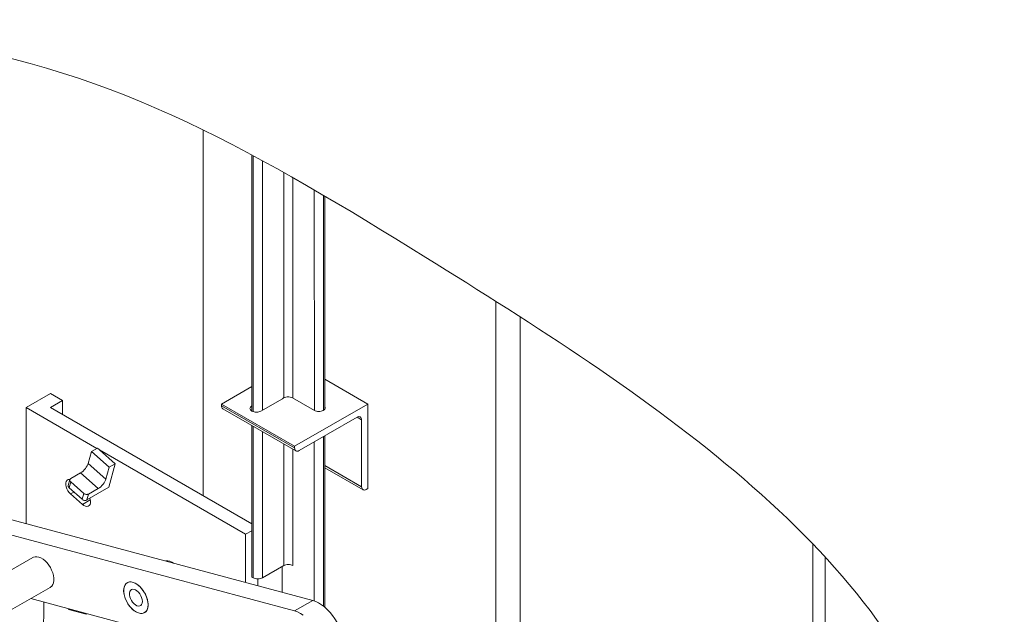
# Paper-space layout 'S705' of a CAD drawing. Header units: inches. Extents: x 5.5 to 32.4, y 1.5 to 19.6.
# Tile 6 of 6: x 25.7 to 28.6, y 17.4 to 19.1. Entities that reach past the tile are written whole.
import ezdxf

# ---------------------------------------------------------------- set-up
doc = ezdxf.new("R2010")
doc.units = ezdxf.units.IN
doc.header["$MEASUREMENT"] = 0
doc.layers.add('G-ANNO-TEXT', color=7, linetype='Continuous', lineweight=0)

psp = doc.layouts.new('S705')

# ---------------------------------------------------------------- linework, layer by layer
at = {"layer": 'G-ANNO-TEXT', "color": 7, "linetype": 'Continuous'}
for p, q in [((26.2577, 18.7908), (26.2577, 17.7311)), ((26.3988, 18.7186), (26.3988, 17.9763)), ((26.403, 18.7163), (26.403, 17.9742)), ((26.4299, 18.7018), (26.4299, 17.9784)), ((26.4914, 18.6677), (26.4914, 18.0145)), ((26.5183, 18.6526), (26.5183, 18.0135)), ((26.5801, 18.617), (26.5802, 17.9778)), ((26.6067, 18.6015), (26.6067, 17.9784)), ((26.6109, 18.599), (26.6109, 17.9822)), ((27.1063, 16.6799), (27.1063, 18.2942)), ((27.177, 18.2491), (27.177, 16.6391)), ((26.735, 17.9965), (26.6109, 18.0682)), ((26.3988, 18.0474), (26.3108, 17.9965)), ((25.7447, 17.9865), (25.8154, 18.0273)), ((25.8154, 18.0273), (25.8507, 18.0069)), ((26.4253, 17.9757), (26.4882, 18.012)), ((26.5172, 18.0141), (26.5802, 17.9778)), ((25.9501, 17.8679), (25.7447, 17.9865)), ((25.7447, 17.9865), (25.7447, 17.6499)), ((25.8507, 18.0069), (25.8154, 17.9865)), ((26.3988, 17.6497), (25.8154, 17.9865)), ((25.8507, 18.0069), (25.8507, 17.9661)), ((26.5229, 17.8741), (26.3108, 17.9965)), ((26.3108, 17.9965), (26.3108, 17.9916)), ((26.5229, 17.8692), (26.3108, 17.9916)), ((26.3147, 17.9829), (26.5268, 17.8605)), ((26.735, 17.9965), (26.5229, 17.8741)), ((26.735, 17.7516), (26.735, 17.9965)), ((26.3988, 17.9763), (26.3999, 17.9757)), ((26.5363, 17.8614), (26.7039, 17.9582)), ((26.6056, 17.9778), (26.6067, 17.9784)), ((26.7173, 17.9504), (26.7039, 17.9582)), ((26.3988, 17.9344), (26.3988, 17.4952)), ((26.403, 17.9319), (26.403, 17.4928)), ((26.7173, 17.9504), (26.7173, 17.7569)), ((26.4299, 17.9164), (26.4299, 17.4928)), ((26.6067, 17.902), (26.6067, 17.4109)), ((26.6109, 17.9045), (26.6109, 17.4074)), ((25.934, 17.8586), (25.9517, 17.8688)), ((25.9578, 17.8634), (25.9517, 17.8688)), ((26.4914, 17.8809), (26.4914, 17.5283)), ((26.5183, 17.8654), (26.5183, 17.5283)), ((26.5229, 17.8741), (26.5229, 17.8692)), ((26.5798, 17.8865), (26.5798, 17.4261)), ((25.934, 17.8586), (25.9249, 17.8245)), ((25.9852, 17.8132), (25.934, 17.8586)), ((26.3811, 17.6191), (25.9578, 17.8634)), ((26.0029, 17.8234), (25.9578, 17.8634)), ((25.9249, 17.8245), (25.9761, 17.7791)), ((25.9761, 17.7791), (25.9852, 17.8132)), ((25.9846, 17.7551), (26.0029, 17.8234)), ((25.9852, 17.8132), (26.0029, 17.8234)), ((26.7173, 17.7569), (26.6109, 17.8183)), ((26.6109, 17.8119), (26.7213, 17.7482)), ((25.8743, 17.7809), (25.9026, 17.7972)), ((25.9538, 17.7518), (25.9026, 17.7972)), ((26.5757, 17.4273), (25.3381, 17.7589)), ((25.8717, 17.7781), (25.8669, 17.7603)), ((25.8741, 17.7707), (25.8695, 17.7537)), ((25.8695, 17.7537), (25.9071, 17.7204)), ((25.9117, 17.7374), (25.8741, 17.7707)), ((25.921, 17.7184), (25.9846, 17.7551)), ((25.9256, 17.7355), (25.9538, 17.7518)), ((26.7308, 17.7491), (26.735, 17.7516)), ((25.8834, 17.7414), (25.8738, 17.7359)), ((25.8738, 17.7359), (25.908, 17.7056)), ((25.9071, 17.7204), (25.9117, 17.7374)), ((25.9256, 17.7355), (25.921, 17.7184)), ((26.5227, 17.3967), (25.3381, 17.714)), ((25.9309, 17.7188), (25.908, 17.7056)), ((26.3811, 17.6191), (26.3988, 17.6293)), ((26.3811, 17.4795), (26.3811, 17.6191)), ((28.0255, 16.1492), (28.0255, 17.5903)), ((25.7647, 17.5518), (25.6498, 17.4855)), ((28.0609, 16.1696), (28.0609, 17.5527)), ((26.4299, 17.4928), (26.4914, 17.5283)), ((26.4872, 17.5258), (26.4872, 17.451)), ((26.403, 17.4928), (26.3988, 17.4952)), ((26.4164, 17.47), (26.4164, 17.4895)), ((25.6998, 17.3989), (25.8147, 17.4652)), ((25.7964, 17.4222), (25.7422, 13.9767)), ((25.758, 17.4325), (26.5593, 17.2178)), ((26.5227, 17.3967), (26.5757, 17.4273)), ((25.8673, 17.4014), (25.8669, 17.4033)), ((25.9185, 17.3877), (25.8673, 17.4014)), ((25.9181, 17.3896), (25.9185, 17.3877)), ((25.9185, 17.3877), (25.9206, 17.3889))]:
    psp.add_line(p, q, dxfattribs=at)
at = {"layer": 'G-ANNO-TEXT', "color": 7, "linetype": 'Continuous', "flags": 128}
for points in [[(26.4882, 18.012), (26.4907, 18.014), (26.4939, 18.0156), (26.4977, 18.0168), (26.5018, 18.0173), (26.5061, 18.0174), (26.5102, 18.0168), (26.514, 18.0157), (26.5172, 18.0141)], [(26.3108, 17.9916), (26.311, 17.9888), (26.3118, 17.9863), (26.313, 17.9843), (26.3147, 17.9829), (26.3147, 17.9829)], [(26.3988, 17.991), (26.3966, 17.9894), (26.3949, 17.9876), (26.3939, 17.9857), (26.3935, 17.9837), (26.3939, 17.9816), (26.3949, 17.9797), (26.3966, 17.9779), (26.3988, 17.9763)], [(26.6067, 17.9784), (26.6089, 17.9799), (26.6106, 17.9817), (26.6116, 17.9837), (26.612, 17.9857), (26.6116, 17.9877), (26.6109, 17.9892)], [(26.3999, 17.9757), (26.4026, 17.9744), (26.4057, 17.9735), (26.4091, 17.9729), (26.4126, 17.9727), (26.4161, 17.9729), (26.4195, 17.9735), (26.4226, 17.9744), (26.4253, 17.9757)], [(26.5802, 17.9778), (26.5829, 17.9765), (26.586, 17.9755), (26.5894, 17.9749), (26.5929, 17.9747), (26.5964, 17.9749), (26.5998, 17.9755), (26.6029, 17.9765), (26.6056, 17.9778)], [(26.7039, 17.9582), (26.7065, 17.9594), (26.7091, 17.9599), (26.7114, 17.9598), (26.7134, 17.9591), (26.7151, 17.9577), (26.7163, 17.9557), (26.7171, 17.9533), (26.7173, 17.9504)], [(26.5229, 17.8692), (26.5232, 17.8663), (26.5239, 17.8638), (26.5252, 17.8619), (26.5268, 17.8605), (26.5289, 17.8597), (26.5312, 17.8596), (26.5337, 17.8602), (26.5363, 17.8614)], [(25.9026, 17.7972), (25.9062, 17.7995), (25.9097, 17.8024), (25.9132, 17.8058), (25.9165, 17.8094), (25.9193, 17.8133), (25.9218, 17.8172), (25.9236, 17.821), (25.9249, 17.8245)], [(25.8743, 17.7809), (25.8731, 17.78), (25.8721, 17.7789), (25.8716, 17.7776), (25.8713, 17.7762), (25.8715, 17.7748), (25.872, 17.7734), (25.8729, 17.772), (25.8741, 17.7707)], [(25.8717, 17.7781), (25.8703, 17.7782), (25.8665, 17.7775), (25.8635, 17.7754), (25.8613, 17.7721), (25.8601, 17.7677), (25.86, 17.7626), (25.861, 17.7569), (25.863, 17.7511), (25.8659, 17.7454), (25.8696, 17.7402), (25.8738, 17.7359)], [(25.8695, 17.7537), (25.8683, 17.7549), (25.8674, 17.7563), (25.8669, 17.7577), (25.8668, 17.7591), (25.8669, 17.7603)], [(25.9761, 17.7791), (25.9749, 17.7755), (25.973, 17.7718), (25.9706, 17.7679), (25.9677, 17.764), (25.9644, 17.7603), (25.961, 17.757), (25.9574, 17.7541), (25.9538, 17.7518)], [(26.7173, 17.7569), (26.7176, 17.754), (26.7184, 17.7515), (26.7196, 17.7496), (26.7213, 17.7482), (26.7233, 17.7474), (26.7256, 17.7473), (26.7282, 17.7479), (26.7308, 17.7491)], [(25.908, 17.7056), (25.9124, 17.7023), (25.9169, 17.7002), (25.9212, 17.6995), (25.9249, 17.7002), (25.928, 17.7023), (25.9302, 17.7056), (25.9314, 17.7099), (25.9314, 17.7151), (25.9305, 17.7208), (25.9297, 17.7234)], [(25.9117, 17.7374), (25.9131, 17.7363), (25.9148, 17.7354), (25.9166, 17.7348), (25.9186, 17.7343), (25.9205, 17.7342), (25.9223, 17.7344), (25.924, 17.7348), (25.9256, 17.7355)], [(25.921, 17.7184), (25.9195, 17.7177), (25.9178, 17.7173), (25.9159, 17.7171), (25.914, 17.7173), (25.9121, 17.7177), (25.9102, 17.7183), (25.9085, 17.7193), (25.9071, 17.7204)], [(25.8238, 17.4994), (25.8218, 17.5071), (25.8188, 17.5148), (25.815, 17.5224), (25.8105, 17.5295), (25.8054, 17.5361), (25.7998, 17.5418), (25.7939, 17.5466), (25.7879, 17.5503), (25.782, 17.5528), (25.7763, 17.5541), (25.7709, 17.554), (25.7661, 17.5526), (25.7647, 17.5518)], [(26.172, 17.5355), (26.1674, 17.5382), (26.1615, 17.5408), (26.1558, 17.5421), (26.1504, 17.5421), (26.1486, 17.5417)], [(26.4914, 17.5283), (26.4943, 17.5296), (26.4976, 17.5306), (26.5012, 17.5313), (26.5049, 17.5315), (26.5086, 17.5313), (26.5121, 17.5306), (26.5154, 17.5296), (26.5183, 17.5283)], [(25.8147, 17.4652), (25.8154, 17.4657), (25.8191, 17.4689), (25.822, 17.4733), (25.8239, 17.4787), (25.8249, 17.485), (25.8249, 17.492), (25.8238, 17.4994)], [(26.097, 17.4262), (26.095, 17.4339), (26.092, 17.4416), (26.0882, 17.4492), (26.0837, 17.4563), (26.0786, 17.4629), (26.073, 17.4686), (26.0671, 17.4734), (26.0611, 17.4771), (26.0552, 17.4796), (26.0495, 17.4809), (26.0441, 17.4808), (26.0393, 17.4794), (26.0352, 17.4767), (26.0319, 17.4729), (26.0295, 17.468), (26.028, 17.4621), (26.0275, 17.4555), (26.0281, 17.4483), (26.0296, 17.4407), (26.0321, 17.4329), (26.0355, 17.4253), (26.0397, 17.4179), (26.0445, 17.411), (26.0499, 17.4048), (26.0557, 17.3995), (26.0616, 17.3953), (26.0676, 17.3922), (26.0735, 17.3903), (26.079, 17.3897), (26.0841, 17.3905), (26.0886, 17.3925), (26.0923, 17.3957), (26.0952, 17.4001), (26.0971, 17.4056), (26.0981, 17.4118), (26.0981, 17.4188), (26.097, 17.4262)], [(26.0982, 17.4149), (26.0977, 17.4221), (26.0962, 17.4297), (26.0937, 17.4374), (26.0904, 17.4451), (26.0862, 17.4525), (26.0814, 17.4594), (26.0761, 17.4656), (26.0703, 17.471), (26.0644, 17.4753), (26.0584, 17.4784), (26.0525, 17.4804), (26.047, 17.481), (26.0418, 17.4803), (26.0373, 17.4783), (26.0336, 17.4751), (26.0307, 17.4708), (26.0287, 17.4654), (26.0276, 17.4592), (26.0276, 17.4522), (26.0287, 17.4448), (26.0307, 17.4371), (26.0336, 17.4294), (26.0373, 17.4218), (26.0418, 17.4147), (26.047, 17.4081), (26.0525, 17.4023), (26.0584, 17.3975), (26.0644, 17.3937), (26.0703, 17.3911), (26.0761, 17.3899), (26.0814, 17.3899), (26.0862, 17.3912), (26.0904, 17.3938), (26.0937, 17.3976), (26.0962, 17.4025), (26.0977, 17.4083), (26.0982, 17.4149)], [(26.403, 17.4928), (26.4059, 17.4914), (26.4092, 17.4904), (26.4128, 17.4898), (26.4165, 17.4895), (26.4202, 17.4898), (26.4237, 17.4904), (26.427, 17.4914), (26.4299, 17.4928)], [(26.0817, 17.4245), (26.0811, 17.4298), (26.0797, 17.4354), (26.0773, 17.441), (26.0741, 17.4463), (26.0703, 17.451), (26.0661, 17.4548), (26.0618, 17.4576), (26.0575, 17.4592), (26.0535, 17.4596), (26.05, 17.4586), (26.0472, 17.4563), (26.0452, 17.453), (26.0442, 17.4486), (26.0442, 17.4436), (26.0452, 17.4381), (26.0472, 17.4325), (26.05, 17.427), (26.0535, 17.422), (26.0575, 17.4177), (26.0618, 17.4143), (26.0661, 17.4121), (26.0703, 17.4111), (26.0741, 17.4115), (26.0773, 17.4131), (26.0797, 17.4159), (26.0811, 17.4198), (26.0817, 17.4245)], [(26.644, 17.2513), (26.6479, 17.2539), (26.653, 17.2588), (26.6573, 17.2649), (26.6606, 17.272), (26.663, 17.2801), (26.6644, 17.2891), (26.6647, 17.2987), (26.664, 17.309), (26.6623, 17.3196), (26.6596, 17.3305), (26.6559, 17.3415), (26.6514, 17.3525), (26.646, 17.3633), (26.6398, 17.3736), (26.633, 17.3835), (26.6256, 17.3927), (26.6177, 17.4011), (26.6095, 17.4086), (26.6011, 17.415), (26.5926, 17.4204), (26.5841, 17.4245), (26.5757, 17.4273)], [(26.5481, 17.3844), (26.5396, 17.3897), (26.531, 17.3939), (26.5227, 17.3967)]]:
    psp.add_lwpolyline(points, dxfattribs=at)
at = {"layer": 'G-ANNO-TEXT'}
psp.add_open_spline([(24.0302, 16.487), (23.7398, 17.7626), (23.7054, 18.9369), (25.6236, 19.1982), (27.0131, 18.3647), (28.7526, 17.2471), (28.2771, 15.2389), (28.2894, 13.5581), (28.6735, 11.8945), (28.0834, 11.0303), (27.8122, 10.7524)], degree=3, knots=[0, 0, 0, 0, 17.066975, 31.014245, 46.719847, 67.793109, 83.765638, 102.452658, 119.981488, 131.631661, 131.631661, 131.631661, 131.631661], dxfattribs=at)

doc.saveas('drawing.dxf')
